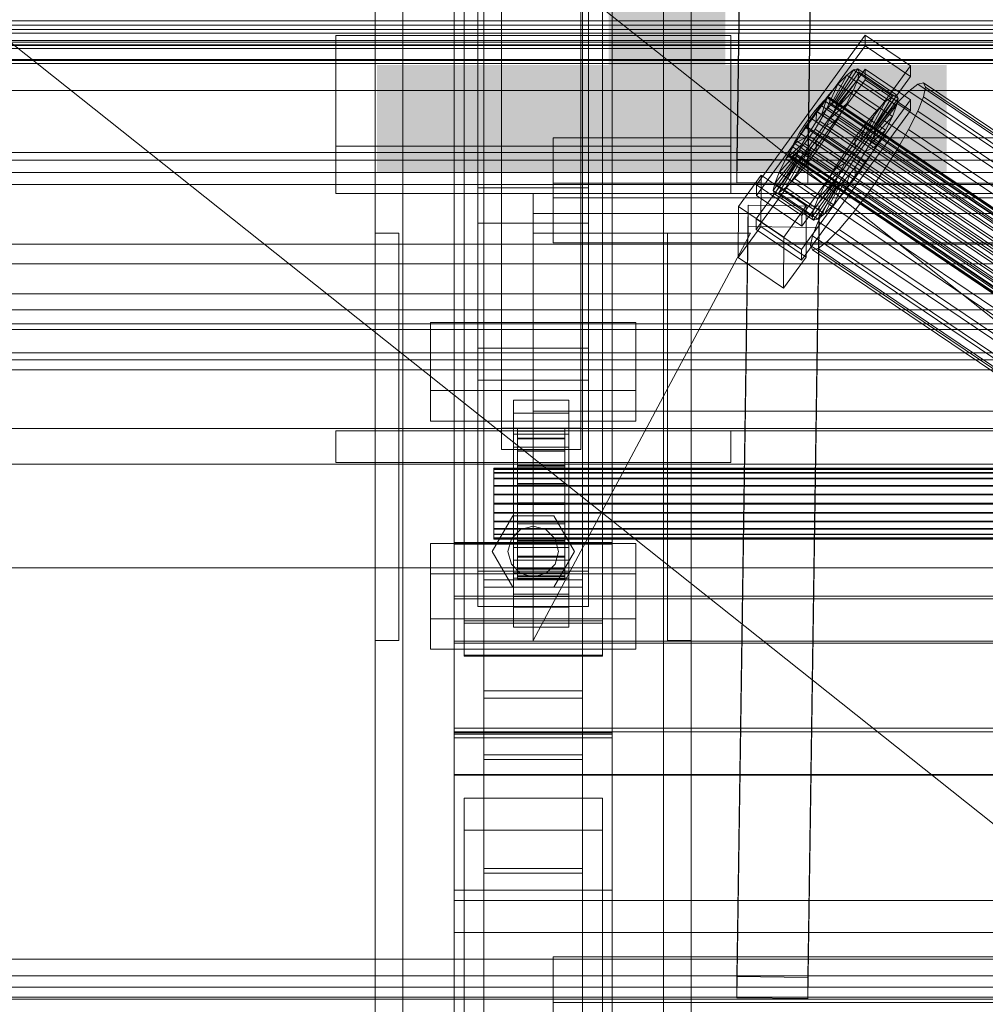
# Model space of a CAD drawing. Header units: millimetres. Extents: x -2233 to 61924, y -68080 to 6847.
# Tile 47 of 256: x -560 to -316, y -35410 to -35161. Entities that reach past the tile are written whole.
import ezdxf

# ---------------------------------------------------------------- set-up
doc = ezdxf.new("R2010")
doc.units = ezdxf.units.MM
for name, color, linetype, lineweight in [('COTAS_O', 1, 'Continuous', 0), ('COTAS_P', 1, 'Continuous', 0), ('frontal_briquetadora', 7, 'Continuous', 0), ('frontal_C01', 7, 'Continuous', 0), ('frontal_C02', 7, 'Continuous', 0), ('frontal_C03', 7, 'Continuous', 0), ('frontal_secador', 7, 'Continuous', 0)]:
    doc.layers.add(name, color=color, linetype=linetype, lineweight=lineweight)
doc.dimstyles.new('R19_100', dxfattribs={"dimtxt": 250, "dimasz": 150, "dimexe": 150, "dimexo": 80, "dimgap": 100, "dimtad": 1, "dimtih": 1, "dimtoh": 1, "dimdsep": 46, "dimcen": 0.09, "dimadec": 0, "dimazin": 0, "dimtfac": 1, "dimtdec": 4, "dimtofl": 0, "dimtmove": 0, "dimatfit": 3, "dimfxl": 1, "dimtolj": 1, "dimtzin": 0, "dimarcsym": 0})

# ---------------------------------------------------------------- blocks, each defined once
blk = doc.blocks.new('DIM_R27_48')
at = {"layer": 'COTAS_P'}
for p, q in [((-1750, -34600), (-1600, -34555)), ((2600, -34600), (2450, -34555)), ((-1750, -35500), (-1750, -34600)), ((-1750, -34600), (2600, -34600)), ((-1750, -34600), (-1600, -34645)), ((2600, -34600), (2450, -34645)), ((2600, -35500), (2600, -34600))]:
    blk.add_line(p, q, dxfattribs=at)
blk.add_text('4350 P', height=250, dxfattribs=at).set_placement((425, -34500))
blk = doc.blocks.new('DIM_R27_54')
at = {"layer": 'COTAS_O'}
for p, q in [((-1850, -34600), (-1850, -35300)), ((-150, -34600), (-150, -35300)), ((-1850, -35300), (-1700, -35255)), ((-150, -35300), (-300, -35255)), ((-150, -35300), (-1850, -35300)), ((-1850, -35300), (-1700, -35345)), ((-150, -35300), (-300, -35345))]:
    blk.add_line(p, q, dxfattribs=at)
blk.add_text('1700 O', height=250, rotation=180, dxfattribs=at).set_placement((-1000, -35400))
blk = doc.blocks.new('DIM_R27_58')
at = {"layer": 'COTAS_O'}
for p, q in [((-1480, -35300), (-1330, -35255)), ((490, -35300), (340, -35255)), ((-1480, -36000), (-1480, -35300)), ((-1480, -35300), (490, -35300)), ((-1480, -35300), (-1330, -35345)), ((490, -35300), (340, -35345)), ((490, -36000), (490, -35300))]:
    blk.add_line(p, q, dxfattribs=at)
blk.add_text('1970 O', height=250, dxfattribs=at).set_placement((-495, -35200))
blk = doc.blocks.new('DIM_R27_60')
at = {"layer": 'COTAS_O'}
for p, q in [((-1400, -35300), (-1250, -35255)), ((1400, -35300), (1250, -35255)), ((-1400, -36000), (-1400, -35300)), ((-1400, -35300), (1400, -35300)), ((-1400, -35300), (-1250, -35345)), ((1400, -35300), (1250, -35345)), ((1400, -36000), (1400, -35300))]:
    blk.add_line(p, q, dxfattribs=at)
blk.add_text('2800 O', height=250, dxfattribs=at).set_placement((0, -35200))

msp = doc.modelspace()

# ---------------------------------------------------------------- linework, layer by layer
at = {"layer": 'frontal_briquetadora'}
for p, q in [((-674.804, -34950), (340, -35756.525)), ((-720.639, -35041.307), (340, -35884.261))]:
    msp.add_line(p, q, dxfattribs=at)
at = {"layer": 'frontal_C01'}
for p, q in [((-470, -35975), (-470, -34599.343)), ((-463, -35975), (-463, -34599.343)), ((-397, -35975), (-397, -34599.343)), ((-390, -35975), (-390, -34599.343)), ((-442.5, -35304.951), (-442.5, -34702.151)), ((-417.5, -34702.151), (-417.5, -35304.951)), ((-442.5, -35331.131), (-442.5, -34728.332)), ((-417.5, -35331.131), (-417.5, -34728.332)), ((-450, -35293.967), (-450, -34970.428)), ((-410, -34970.428), (-410, -35293.967)), ((-450, -35342.115), (-450, -35018.576)), ((-450, -35343.06), (-450, -35019.521)), ((-410, -35342.115), (-410, -35018.576)), ((-410, -35019.521), (-410, -35343.06)), ((-447.5, -35313.997), (-447.5, -35034.736)), ((-412.5, -35034.736), (-412.5, -35313.997)), ((-447.5, -35322.085), (-447.5, -35042.824)), ((-412.5, -35322.085), (-412.5, -35042.824)), ((-450, -35381.578), (-450, -35058.04)), ((-410, -35381.578), (-410, -35058.04)), ((-438, -35264.72), (-438, -35116.199)), ((-418, -35116.199), (-418, -35264.72)), ((-438, -35121.592), (-438, -35270.113)), ((-418, -35270.113), (-418, -35121.592)), ((-444, -35244.457), (-444, -35148.266)), ((-416, -35148.266), (-416, -35244.457)), ((-444, -35156.354), (-444, -35252.546)), ((-416, -35252.546), (-416, -35156.354)), ((-480, -35193.382), (-480, -35165.384)), ((-480, -35165.384), (-380, -35165.384)), ((-480, -35205.382), (-480, -35165.384)), ((-380, -35165.384), (-380, -35193.382)), ((-380, -35165.384), (-380, -35205.382)), ((-373.501, -35203.13), (-345.969, -35165.276)), ((-345.981, -35167.972), (-345.969, -35165.276)), ((-345.969, -35165.276), (-334.501, -35173.012)), ((-345.981, -35167.972), (-373.513, -35205.826)), ((-334.513, -35175.708), (-345.981, -35167.972)), ((-373.539, -35211.758), (-346.008, -35173.904)), ((-334.501, -35173.012), (-362.033, -35210.867)), ((-354.71, -35182.894), (-350.645, -35175.411)), ((-353.892, -35182.269), (-348.918, -35174.091)), ((-353.378, -35182.145), (-347.835, -35173.83)), ((-353.205, -35182.531), (-347.47, -35174.645)), ((-350.645, -35175.411), (-352.899, -35177.701)), ((-348.918, -35174.091), (-350.645, -35175.411)), ((-350.645, -35175.411), (-340.816, -35182.042)), ((-347.835, -35173.83), (-348.918, -35174.091)), ((-348.918, -35174.091), (-339.088, -35180.722)), ((-347.847, -35176.481), (-347.47, -35174.645)), ((-347.835, -35173.83), (-338.005, -35180.461)), ((-347.47, -35174.645), (-347.835, -35173.83)), ((-347.47, -35174.645), (-337.64, -35181.276)), ((-346.02, -35176.6), (-346.008, -35173.904)), ((-346.008, -35173.904), (-334.539, -35181.64)), ((-334.501, -35173.012), (-334.513, -35175.708)), ((-346.02, -35176.6), (-373.551, -35214.454)), ((-362.045, -35213.563), (-334.513, -35175.708)), ((-355.777, -35183.979), (-352.899, -35177.701)), ((-352.899, -35177.701), (-355.525, -35180.803)), ((-353.384, -35183.401), (-347.847, -35176.481)), ((-352.899, -35177.701), (-343.069, -35184.332)), ((-348.941, -35179.214), (-347.847, -35176.481)), ((-347.847, -35176.481), (-338.017, -35183.112)), ((-334.551, -35184.336), (-346.02, -35176.6)), ((-332.629, -35177.699), (-334.938, -35179.464)), ((-331.181, -35177.349), (-332.629, -35177.699)), ((-332.629, -35177.699), (-148.32, -35302.034)), ((-330.692, -35178.439), (-331.181, -35177.349)), ((-331.181, -35177.349), (-146.872, -35301.684)), ((-353.902, -35184.695), (-348.941, -35179.214)), ((-350.678, -35182.656), (-348.941, -35179.214)), ((-348.941, -35179.214), (-339.111, -35185.845)), ((-334.938, -35179.464), (-337.95, -35182.524)), ((-334.938, -35179.464), (-150.629, -35303.799)), ((-331.197, -35180.894), (-330.692, -35178.439)), ((-330.692, -35178.439), (-146.383, -35302.774)), ((-334.539, -35181.64), (-362.071, -35219.494)), ((-357.415, -35182.873), (-358.659, -35184.343)), ((-355.525, -35180.803), (-358.345, -35184.506)), ((-356.348, -35181.789), (-357.415, -35182.873)), ((-357.415, -35182.873), (-143.617, -35327.102)), ((-357.021, -35185.448), (-355.525, -35180.803)), ((-355.53, -35181.164), (-356.348, -35181.789)), ((-356.348, -35181.789), (-142.549, -35326.017)), ((-355.777, -35183.979), (-354.71, -35182.894)), ((-355.541, -35183.59), (-355.022, -35182.296)), ((-355.017, -35181.04), (-355.53, -35181.164)), ((-355.53, -35181.164), (-141.731, -35325.392)), ((-355.525, -35180.803), (-345.695, -35187.434)), ((-355.022, -35182.296), (-354.844, -35181.426)), ((-355.022, -35182.296), (-141.224, -35326.524)), ((-354.844, -35181.426), (-355.017, -35181.04)), ((-355.017, -35181.04), (-141.218, -35325.268)), ((-354.844, -35181.426), (-141.045, -35325.654)), ((-354.725, -35186.326), (-350.678, -35182.656)), ((-354.71, -35182.894), (-353.892, -35182.269)), ((-344.88, -35189.525), (-354.71, -35182.894)), ((-353.892, -35182.269), (-353.378, -35182.145)), ((-344.062, -35188.9), (-353.892, -35182.269)), ((-353.205, -35182.531), (-353.384, -35183.401)), ((-343.549, -35188.776), (-353.378, -35182.145)), ((-353.378, -35182.145), (-353.205, -35182.531)), ((-343.376, -35189.162), (-353.205, -35182.531)), ((-352.938, -35186.573), (-350.678, -35182.656)), ((-350.678, -35182.656), (-340.848, -35189.287)), ((-340.816, -35182.042), (-344.88, -35189.525)), ((-339.088, -35180.722), (-344.062, -35188.9)), ((-338.005, -35180.461), (-343.549, -35188.776)), ((-337.64, -35181.276), (-343.376, -35189.162)), ((-343.069, -35184.332), (-340.816, -35182.042)), ((-337.95, -35182.524), (-341.461, -35186.671)), ((-340.816, -35182.042), (-339.088, -35180.722)), ((-339.088, -35180.722), (-338.005, -35180.461)), ((-337.64, -35181.276), (-338.017, -35183.112)), ((-338.005, -35180.461), (-337.64, -35181.276)), ((-337.95, -35182.524), (-153.641, -35306.859)), ((-334.539, -35181.64), (-334.551, -35184.336)), ((-332.659, -35184.547), (-331.197, -35180.894)), ((-331.197, -35180.894), (-146.887, -35305.229)), ((-362.083, -35222.19), (-334.551, -35184.336)), ((-358.345, -35184.506), (-361.166, -35188.559)), ((-358.659, -35184.343), (-359.995, -35186.097)), ((-358.659, -35184.343), (-144.861, -35328.571)), ((-358.345, -35184.506), (-358.357, -35187.202)), ((-348.515, -35191.137), (-358.345, -35184.506)), ((-357.434, -35187.076), (-356.363, -35185.221)), ((-357.021, -35185.448), (-355.777, -35183.979)), ((-356.363, -35185.221), (-355.541, -35183.59)), ((-356.363, -35185.221), (-142.565, -35329.449)), ((-345.947, -35190.61), (-355.777, -35183.979)), ((-355.541, -35183.59), (-141.742, -35327.818)), ((-353.902, -35184.695), (-354.725, -35186.326)), ((-353.384, -35183.401), (-353.902, -35184.695)), ((-344.073, -35191.327), (-353.902, -35184.695)), ((-343.554, -35190.032), (-353.384, -35183.401)), ((-343.069, -35184.332), (-345.947, -35190.61)), ((-345.695, -35187.434), (-343.069, -35184.332)), ((-338.017, -35183.112), (-343.554, -35190.032)), ((-338.017, -35183.112), (-339.111, -35185.845)), ((-334.981, -35189.149), (-332.659, -35184.547)), ((-332.659, -35184.547), (-148.35, -35308.882)), ((-359.995, -35186.097), (-361.332, -35188.017)), ((-146.196, -35330.325), (-359.995, -35186.097)), ((-359.693, -35189.122), (-358.357, -35187.202)), ((-358.68, -35189.031), (-357.434, -35187.076)), ((-358.357, -35187.202), (-357.021, -35185.448)), ((-358.357, -35187.202), (-348.527, -35193.834)), ((-357.434, -35187.076), (-143.635, -35331.305)), ((-347.191, -35192.079), (-357.021, -35185.448)), ((-354.725, -35186.326), (-355.796, -35188.181)), ((-355.796, -35188.181), (-352.938, -35186.573)), ((-355.569, -35190.699), (-352.938, -35186.573)), ((-344.895, -35192.957), (-354.725, -35186.326)), ((-352.938, -35186.573), (-343.108, -35193.204)), ((-348.515, -35191.137), (-345.695, -35187.434)), ((-345.695, -35187.434), (-347.191, -35192.079)), ((-341.461, -35186.671), (-345.231, -35191.622)), ((-339.111, -35185.845), (-344.073, -35191.327)), ((-341.461, -35186.671), (-157.152, -35311.006)), ((-339.111, -35185.845), (-340.848, -35189.287)), ((-361.166, -35188.559), (-363.797, -35192.685)), ((-362.578, -35189.971), (-363.648, -35191.827)), ((-361.332, -35188.017), (-362.578, -35189.971)), ((-362.578, -35189.971), (-148.779, -35334.199)), ((-361.332, -35188.017), (-147.533, -35332.245)), ((-359.693, -35189.122), (-361.166, -35188.559)), ((-361.166, -35188.559), (-351.336, -35195.19)), ((-360.939, -35191.076), (-359.693, -35189.122)), ((-360.017, -35190.95), (-358.68, -35189.031)), ((-349.863, -35195.753), (-359.693, -35189.122)), ((-358.68, -35189.031), (-144.881, -35333.259)), ((-357.042, -35190.136), (-358.378, -35192.055)), ((-355.796, -35188.181), (-357.042, -35190.136)), ((-357.042, -35190.136), (-355.569, -35190.699)), ((-347.212, -35196.767), (-357.042, -35190.136)), ((-345.966, -35194.813), (-355.796, -35188.181)), ((-344.88, -35189.525), (-345.947, -35190.61)), ((-340.848, -35189.287), (-344.895, -35192.957)), ((-344.062, -35188.9), (-344.88, -35189.525)), ((-344.073, -35191.327), (-343.554, -35190.032)), ((-343.549, -35188.776), (-344.062, -35188.9)), ((-343.554, -35190.032), (-343.376, -35189.162)), ((-343.376, -35189.162), (-343.549, -35188.776)), ((-340.848, -35189.287), (-343.108, -35193.204)), ((-338.003, -35194.386), (-334.981, -35189.149)), ((-334.981, -35189.149), (-150.672, -35313.483)), ((-363.797, -35192.685), (-366.057, -35196.602)), ((-363.648, -35191.827), (-364.471, -35193.457)), ((-360.939, -35191.076), (-363.797, -35192.685)), ((-363.797, -35192.685), (-353.967, -35199.316)), ((-363.648, -35191.827), (-149.85, -35336.055)), ((-362.596, -35194.174), (-361.352, -35192.705)), ((-362.01, -35192.932), (-360.939, -35191.076)), ((-361.352, -35192.705), (-360.017, -35190.95)), ((-361.352, -35192.705), (-147.554, -35336.933)), ((-351.109, -35197.707), (-360.939, -35191.076)), ((-360.017, -35190.95), (-146.218, -35335.179)), ((-358.378, -35192.055), (-359.714, -35193.81)), ((-358.39, -35194.752), (-355.569, -35190.699)), ((-358.378, -35192.055), (-358.39, -35194.752)), ((-348.548, -35198.687), (-358.378, -35192.055)), ((-355.569, -35190.699), (-345.739, -35197.33)), ((-351.336, -35195.19), (-348.515, -35191.137)), ((-345.231, -35191.622), (-349.002, -35197.04)), ((-348.527, -35193.834), (-348.515, -35191.137)), ((-347.191, -35192.079), (-348.527, -35193.834)), ((-345.947, -35190.61), (-347.191, -35192.079)), ((-160.922, -35315.957), (-345.231, -35191.622)), ((-344.895, -35192.957), (-344.073, -35191.327)), ((-380, -35193.382), (-480, -35193.382)), ((-480, -35193.382), (-480, -35205.382)), ((-380, -35205.382), (-380, -35193.382)), ((-362.833, -35194.562), (-367.794, -35200.044)), ((-362.01, -35192.932), (-366.057, -35196.602)), ((-364.989, -35194.752), (-365.168, -35195.621)), ((-364.471, -35193.457), (-364.989, -35194.752)), ((-364.989, -35194.752), (-151.191, -35338.98)), ((-364.482, -35195.884), (-363.664, -35195.258)), ((-364.471, -35193.457), (-150.672, -35337.686)), ((-360.958, -35195.279), (-363.836, -35201.557)), ((-363.664, -35195.258), (-362.596, -35194.174)), ((-363.664, -35195.258), (-149.865, -35339.487)), ((-363.351, -35195.857), (-362.833, -35194.562)), ((-362.833, -35194.562), (-362.01, -35192.932)), ((-353.003, -35201.194), (-362.833, -35194.562)), ((-362.596, -35194.174), (-148.798, -35338.402)), ((-360.958, -35195.279), (-362.025, -35196.364)), ((-352.18, -35199.563), (-362.01, -35192.932)), ((-359.714, -35193.81), (-361.21, -35198.455)), ((-361.21, -35198.455), (-358.39, -35194.752)), ((-359.714, -35193.81), (-360.958, -35195.279)), ((-351.128, -35201.91), (-360.958, -35195.279)), ((-349.884, -35200.441), (-359.714, -35193.81)), ((-358.39, -35194.752), (-348.56, -35201.383)), ((-353.967, -35199.316), (-351.336, -35195.19)), ((-351.336, -35195.19), (-349.863, -35195.753)), ((-348.527, -35193.834), (-349.863, -35195.753)), ((-347.212, -35196.767), (-345.966, -35194.813)), ((-345.966, -35194.813), (-344.895, -35192.957)), ((-343.108, -35193.204), (-345.966, -35194.813)), ((-343.108, -35193.204), (-345.739, -35197.33)), ((-341.52, -35199.901), (-338.003, -35194.386)), ((-338.003, -35194.386), (-153.694, -35318.72)), ((-363.53, -35196.727), (-369.265, -35204.613)), ((-363.357, -35197.113), (-368.9, -35205.428)), ((-363.351, -35195.857), (-368.888, -35202.777)), ((-362.843, -35196.989), (-367.817, -35205.167)), ((-366.057, -35196.602), (-367.794, -35200.044)), ((-362.025, -35196.364), (-366.09, -35203.847)), ((-366.057, -35196.602), (-356.228, -35203.233)), ((-365.168, -35195.621), (-364.995, -35196.008)), ((-365.168, -35195.621), (-151.369, -35339.85)), ((-364.995, -35196.008), (-364.482, -35195.884)), ((-364.995, -35196.008), (-151.196, -35340.236)), ((-364.482, -35195.884), (-150.683, -35340.112)), ((-363.53, -35196.727), (-363.351, -35195.857)), ((-363.357, -35197.113), (-363.53, -35196.727)), ((-353.7, -35203.358), (-363.53, -35196.727)), ((-362.843, -35196.989), (-363.357, -35197.113)), ((-353.527, -35203.744), (-363.357, -35197.113)), ((-353.521, -35202.488), (-363.351, -35195.857)), ((-362.025, -35196.364), (-362.843, -35196.989)), ((-353.014, -35203.62), (-362.843, -35196.989)), ((-352.196, -35202.995), (-362.025, -35196.364)), ((-353.967, -35199.316), (-351.109, -35197.707)), ((-349.002, -35197.04), (-352.519, -35202.555)), ((-351.109, -35197.707), (-352.18, -35199.563)), ((-349.863, -35195.753), (-351.109, -35197.707)), ((-349.002, -35197.04), (-164.693, -35321.375)), ((-345.739, -35197.33), (-348.56, -35201.383)), ((-348.548, -35198.687), (-347.212, -35196.767)), ((-345.739, -35197.33), (-347.212, -35196.767)), ((-367.794, -35200.044), (-368.888, -35202.777)), ((-367.794, -35200.044), (-357.964, -35206.675)), ((-363.836, -35201.557), (-361.21, -35198.455)), ((-361.21, -35198.455), (-351.38, -35205.086)), ((-356.228, -35203.233), (-353.967, -35199.316)), ((-356.228, -35203.233), (-352.18, -35199.563)), ((-352.18, -35199.563), (-353.003, -35201.194)), ((-349.884, -35200.441), (-348.548, -35198.687)), ((-348.56, -35201.383), (-348.548, -35198.687)), ((-345.291, -35205.319), (-341.52, -35199.901)), ((-341.52, -35199.901), (-157.211, -35324.236)), ((-378.086, -35208.63), (-372.35, -35200.744)), ((-372.408, -35213.686), (-372.35, -35200.744)), ((-372.35, -35200.744), (-360.882, -35208.48)), ((-368.888, -35202.777), (-369.265, -35204.613)), ((-368.888, -35202.777), (-359.058, -35209.408)), ((-366.09, -35203.847), (-363.836, -35201.557)), ((-363.836, -35201.557), (-354.006, -35208.188)), ((-359.058, -35209.408), (-353.521, -35202.488)), ((-357.964, -35206.675), (-353.003, -35201.194)), ((-352.519, -35202.555), (-355.541, -35207.792)), ((-354.006, -35208.188), (-351.128, -35201.91)), ((-353.521, -35202.488), (-353.7, -35203.358)), ((-353.003, -35201.194), (-353.521, -35202.488)), ((-352.519, -35202.555), (-168.21, -35326.89)), ((-352.196, -35202.995), (-351.128, -35201.91)), ((-351.38, -35205.086), (-349.884, -35200.441)), ((-348.56, -35201.383), (-351.38, -35205.086)), ((-351.128, -35201.91), (-349.884, -35200.441)), ((-373.501, -35203.13), (-373.513, -35205.826)), ((-362.033, -35210.867), (-373.501, -35203.13)), ((-369.265, -35204.613), (-368.9, -35205.428)), ((-369.265, -35204.613), (-359.436, -35211.244)), ((-368.9, -35205.428), (-367.817, -35205.167)), ((-367.817, -35205.167), (-366.09, -35203.847)), ((-367.817, -35205.167), (-357.987, -35211.798)), ((-366.09, -35203.847), (-356.26, -35210.478)), ((-359.436, -35211.244), (-353.7, -35203.358)), ((-359.07, -35212.059), (-353.527, -35203.744)), ((-357.987, -35211.798), (-353.014, -35203.62)), ((-357.964, -35206.675), (-356.228, -35203.233)), ((-356.26, -35210.478), (-352.196, -35202.995)), ((-351.38, -35205.086), (-354.006, -35208.188)), ((-353.7, -35203.358), (-353.527, -35203.744)), ((-353.527, -35203.744), (-353.014, -35203.62)), ((-353.014, -35203.62), (-352.196, -35202.995)), ((-349.061, -35210.27), (-345.291, -35205.319)), ((-345.291, -35205.319), (-160.982, -35329.653)), ((-480, -35205.382), (-380, -35205.382)), ((-430, -35205.382), (-430, -35210.382)), ((430, -35205.382), (-430, -35205.382)), ((-373.513, -35205.826), (-362.045, -35213.563)), ((-368.9, -35205.428), (-359.07, -35212.059)), ((-359.058, -35209.408), (-357.964, -35206.675)), ((-355.541, -35207.792), (-357.863, -35212.394)), ((-355.541, -35207.792), (-171.232, -35332.127)), ((-378.512, -35403.375), (-375.644, -35208.264)), ((-378.086, -35208.63), (-378.143, -35221.572)), ((-366.618, -35216.367), (-378.086, -35208.63)), ((-375.644, -35213.657), (-375.644, -35208.264)), ((-375.644, -35208.264), (-357.646, -35208.509)), ((-360.882, -35208.48), (-366.618, -35216.367)), ((-360.882, -35208.48), (-360.939, -35221.422)), ((-357.646, -35208.509), (-360.514, -35403.62)), ((-359.436, -35211.244), (-359.058, -35209.408)), ((-357.646, -35208.509), (-357.646, -35213.902)), ((-354.006, -35208.188), (-356.26, -35210.478)), ((-352.572, -35214.417), (-349.061, -35210.27)), ((-349.061, -35210.27), (-164.752, -35334.605)), ((430, -35210.382), (-430, -35210.382)), ((-430, -35210.382), (-430, -35260.382)), ((-373.539, -35211.758), (-373.551, -35214.454)), ((-362.071, -35219.494), (-373.539, -35211.758)), ((-362.045, -35213.563), (-362.033, -35210.867)), ((-359.07, -35212.059), (-359.436, -35211.244)), ((-357.863, -35212.394), (-359.326, -35216.047)), ((-357.987, -35211.798), (-359.07, -35212.059)), ((-356.26, -35210.478), (-357.987, -35211.798)), ((-357.863, -35212.394), (-173.554, -35336.729)), ((-378.512, -35408.767), (-375.644, -35213.657)), ((-372.408, -35213.686), (-378.143, -35221.572)), ((-357.646, -35213.902), (-375.644, -35213.657)), ((-373.551, -35214.454), (-362.083, -35222.19)), ((-360.939, -35221.422), (-372.408, -35213.686)), ((-360.514, -35409.013), (-357.646, -35213.902)), ((-355.584, -35217.477), (-352.572, -35214.417)), ((-352.572, -35214.417), (-168.263, -35338.752)), ((-470, -35318.382), (-470, -35215.382)), ((-470, -35215.382), (-464, -35215.382)), ((-464, -35318.382), (-464, -35215.382)), ((-430, -35318.382), (-375, -35215.382)), ((-375, -35215.382), (-430, -35215.382)), ((-430, -35215.382), (-430, -35318.382)), ((-396, -35318.382), (-396, -35215.382)), ((-396, -35215.382), (-390, -35215.382)), ((-390, -35318.382), (-390, -35215.382)), ((-366.675, -35229.308), (-366.618, -35216.367)), ((-359.326, -35216.047), (-359.83, -35218.502)), ((-359.326, -35216.047), (-175.016, -35340.381)), ((-357.893, -35219.242), (-355.584, -35217.477)), ((-355.584, -35217.477), (-171.275, -35341.812)), ((-362.083, -35222.19), (-362.071, -35219.494)), ((-359.83, -35218.502), (-359.341, -35219.592)), ((-359.83, -35218.502), (-175.521, -35342.836)), ((-359.341, -35219.592), (-357.893, -35219.242)), ((-359.341, -35219.592), (-175.032, -35343.926)), ((-357.893, -35219.242), (-173.584, -35343.577)), ((-378.143, -35221.572), (-366.675, -35229.308)), ((-366.675, -35229.308), (-360.939, -35221.422)), ((-456, -35255.203), (-456, -35237.948)), ((-456, -35237.948), (-404, -35237.948)), ((-456, -35245.651), (-456, -35237.948)), ((-404, -35237.948), (-404, -35255.203)), ((-404, -35237.948), (-404, -35245.651)), ((-416, -35244.457), (-444, -35244.457)), ((-444, -35244.457), (-444, -35252.546)), ((-416, -35252.546), (-416, -35244.457)), ((-404, -35245.651), (-456, -35245.651)), ((-456, -35245.651), (-456, -35262.907)), ((-404, -35262.907), (-404, -35245.651)), ((-444, -35252.546), (-416, -35252.546)), ((-404, -35255.203), (-456, -35255.203)), ((-456, -35255.203), (-456, -35262.907)), ((-435, -35260.868), (-435, -35257.633)), ((-435, -35257.633), (-421, -35257.633)), ((-435, -35298.078), (-435, -35257.633)), ((-421, -35257.633), (-421, -35260.868)), ((-421, -35257.633), (-421, -35298.078)), ((-404, -35262.907), (-404, -35255.203)), ((-421, -35260.868), (-435, -35260.868)), ((-435, -35260.868), (-435, -35301.313)), ((-430, -35260.382), (-430, -35265.382)), ((430, -35260.382), (-430, -35260.382)), ((-421, -35301.313), (-421, -35260.868)), ((-456, -35262.907), (-404, -35262.907)), ((-418, -35264.72), (-438, -35264.72)), ((-438, -35264.72), (-438, -35270.113)), ((-434, -35274.788), (-434, -35264.788)), ((-434, -35264.788), (-434, -35265.38)), ((-434, -35264.788), (-422, -35264.788)), ((-434, -35265.491), (-434, -35264.788)), ((-422, -35265.38), (-422, -35264.788)), ((-422, -35264.788), (-422, -35274.788)), ((-422, -35264.788), (-422, -35265.491)), ((-418, -35270.113), (-418, -35264.72)), ((-480, -35265.382), (-380, -35265.382)), ((-480, -35273.382), (-480, -35265.382)), ((-435, -35269.496), (-435, -35266.261)), ((-435, -35266.261), (-421, -35266.261)), ((-435, -35306.705), (-435, -35266.261)), ((-434, -35275.068), (-434, -35265.38)), ((-434, -35265.38), (-434, -35267.227)), ((-434, -35265.38), (-422, -35265.38)), ((-434, -35275.12), (-434, -35265.491)), ((-434, -35265.491), (-422, -35265.491)), ((-434, -35267.44), (-434, -35265.491)), ((-434, -35275.943), (-434, -35267.227)), ((-434, -35267.227), (-434, -35270.202)), ((-434, -35267.227), (-422, -35267.227)), ((-434, -35276.044), (-434, -35267.44)), ((-434, -35267.44), (-422, -35267.44)), ((-434, -35270.503), (-434, -35267.44)), ((430, -35265.382), (-430, -35265.382)), ((-422, -35267.227), (-422, -35265.38)), ((-422, -35265.38), (-422, -35275.068)), ((-422, -35265.491), (-422, -35275.12)), ((-422, -35265.491), (-422, -35267.44)), ((-422, -35270.202), (-422, -35267.227)), ((-422, -35267.227), (-422, -35275.943)), ((-422, -35267.44), (-422, -35276.044)), ((-422, -35267.44), (-422, -35270.503)), ((-421, -35266.261), (-421, -35269.496)), ((-421, -35266.261), (-421, -35306.705)), ((-380, -35273.382), (-380, -35265.382)), ((-438, -35270.113), (-418, -35270.113)), ((-421, -35269.496), (-435, -35269.496)), ((-435, -35269.496), (-435, -35309.941)), ((-421, -35309.941), (-421, -35269.496)), ((-434, -35277.352), (-434, -35270.202)), ((-434, -35270.202), (-434, -35274.103)), ((-434, -35270.202), (-422, -35270.202)), ((-434, -35277.495), (-434, -35270.503)), ((-434, -35270.503), (-422, -35270.503)), ((-434, -35274.472), (-434, -35270.503)), ((-422, -35274.103), (-422, -35270.202)), ((-422, -35270.202), (-422, -35277.352)), ((-422, -35270.503), (-422, -35277.495)), ((-422, -35270.503), (-422, -35274.472)), ((-480, -35273.382), (-380, -35273.382)), ((-470, -35273.382), (-463, -35273.382)), ((-470, -35975), (-470, -35273.382)), ((-463, -35975), (-463, -35273.382)), ((-463, -35273.382), (-397, -35273.382)), ((-440, -35275.12), (-440, -35274.788)), ((-440, -35274.788), (-440, -35275.068)), ((-440, -35274.788), (440, -35274.788)), ((-440, -35275.068), (-440, -35275.943)), ((-440, -35275.068), (440, -35275.068)), ((-434, -35279.2), (-434, -35274.103)), ((-434, -35274.103), (-434, -35278.664)), ((-434, -35274.103), (-422, -35274.103)), ((-434, -35279.374), (-434, -35274.472)), ((-434, -35274.472), (-422, -35274.472)), ((-434, -35279.075), (-434, -35274.472)), ((-434, -35275.068), (-434, -35274.788)), ((-422, -35274.788), (-434, -35274.788)), ((-434, -35274.788), (-434, -35275.12)), ((-434, -35275.943), (-434, -35275.068)), ((-422, -35275.068), (-434, -35275.068)), ((-422, -35278.664), (-422, -35274.103)), ((-422, -35274.103), (-422, -35279.2)), ((-422, -35274.472), (-422, -35279.374)), ((-422, -35274.472), (-422, -35279.075)), ((-422, -35274.788), (-422, -35275.068)), ((-422, -35275.12), (-422, -35274.788)), ((-422, -35275.068), (-422, -35275.943)), ((-397, -35273.382), (-390, -35273.382)), ((-397, -35975), (-397, -35273.382)), ((-390, -35975), (-390, -35273.382)), ((-440, -35276.044), (-440, -35275.12)), ((-440, -35275.12), (440, -35275.12)), ((-440, -35275.943), (-440, -35277.352)), ((-440, -35275.943), (440, -35275.943)), ((-440, -35277.495), (-440, -35276.044)), ((-440, -35276.044), (440, -35276.044)), ((-440, -35277.352), (-440, -35279.2)), ((-440, -35277.352), (440, -35277.352)), ((-440, -35279.374), (-440, -35277.495)), ((-440, -35277.495), (440, -35277.495)), ((-422, -35275.12), (-434, -35275.12)), ((-434, -35275.12), (-434, -35276.044)), ((-434, -35277.352), (-434, -35275.943)), ((-422, -35275.943), (-434, -35275.943)), ((-422, -35276.044), (-434, -35276.044)), ((-434, -35276.044), (-434, -35277.495)), ((-434, -35279.2), (-434, -35277.352)), ((-422, -35277.352), (-434, -35277.352)), ((-422, -35277.495), (-434, -35277.495)), ((-434, -35277.495), (-434, -35279.374)), ((-422, -35276.044), (-422, -35275.12)), ((-422, -35275.943), (-422, -35277.352)), ((-422, -35277.495), (-422, -35276.044)), ((-422, -35277.352), (-422, -35279.2)), ((-422, -35279.374), (-422, -35277.495)), ((-440, -35279.2), (-440, -35281.36)), ((-440, -35279.2), (440, -35279.2)), ((-440, -35281.555), (-440, -35279.374)), ((-440, -35279.374), (440, -35279.374)), ((-434, -35278.664), (-434, -35281.36)), ((-422, -35278.664), (-434, -35278.664)), ((-434, -35278.664), (-434, -35283.574)), ((-434, -35281.555), (-434, -35279.075)), ((-434, -35279.075), (-422, -35279.075)), ((-434, -35284), (-434, -35279.075)), ((-434, -35281.36), (-434, -35279.2)), ((-422, -35279.2), (-434, -35279.2)), ((-422, -35279.374), (-434, -35279.374)), ((-434, -35279.374), (-434, -35281.555)), ((-422, -35281.36), (-422, -35278.664)), ((-422, -35283.574), (-422, -35278.664)), ((-422, -35279.075), (-422, -35281.555)), ((-422, -35279.075), (-422, -35284)), ((-422, -35279.2), (-422, -35281.36)), ((-422, -35281.555), (-422, -35279.374)), ((-440, -35281.36), (-440, -35283.686)), ((440, -35281.36), (-440, -35281.36)), ((-440, -35283.888), (-440, -35281.555)), ((-440, -35281.555), (440, -35281.555)), ((-434, -35281.36), (-422, -35281.36)), ((-434, -35283.686), (-434, -35281.36)), ((-422, -35281.555), (-434, -35281.555)), ((-434, -35281.555), (-434, -35283.888)), ((-422, -35281.36), (-422, -35283.686)), ((-422, -35283.888), (-422, -35281.555)), ((-440, -35283.686), (-440, -35286.019)), ((-440, -35283.686), (440, -35283.686)), ((-440, -35286.213), (-440, -35283.888)), ((-440, -35283.888), (440, -35283.888)), ((-434, -35283.686), (-434, -35283.574)), ((-434, -35283.574), (-434, -35288.499)), ((-434, -35283.574), (-422, -35283.574)), ((-434, -35286.019), (-434, -35283.686)), ((-422, -35283.686), (-434, -35283.686)), ((-434, -35283.888), (-434, -35284)), ((-422, -35283.888), (-434, -35283.888)), ((-434, -35283.888), (-434, -35286.213)), ((-434, -35284), (-422, -35284)), ((-434, -35288.91), (-434, -35284)), ((-422, -35288.499), (-422, -35283.574)), ((-422, -35283.574), (-422, -35283.686)), ((-422, -35283.686), (-422, -35286.019)), ((-422, -35284), (-422, -35283.888)), ((-422, -35286.213), (-422, -35283.888)), ((-422, -35284), (-422, -35288.91)), ((-440.4, -35295.882), (-435.2, -35286.875)), ((-440, -35286.019), (-440, -35288.199)), ((-440, -35286.019), (440, -35286.019)), ((-440, -35288.374), (-440, -35286.213)), ((-440, -35286.213), (440, -35286.213)), ((-435.2, -35286.875), (-424.8, -35286.875)), ((-434, -35288.199), (-434, -35286.019)), ((-434, -35286.019), (-434, -35288.499)), ((-422, -35286.019), (-434, -35286.019)), ((-434, -35286.213), (-434, -35288.91)), ((-422, -35286.213), (-434, -35286.213)), ((-434, -35286.213), (-434, -35288.374)), ((-424.8, -35286.875), (-419.6, -35295.882)), ((-422, -35288.499), (-422, -35286.019)), ((-422, -35286.019), (-422, -35288.199)), ((-422, -35288.91), (-422, -35286.213)), ((-422, -35288.374), (-422, -35286.213)), ((-440, -35288.199), (-440, -35290.079)), ((-440, -35288.199), (440, -35288.199)), ((-440, -35290.222), (-440, -35288.374)), ((-440, -35288.374), (440, -35288.374)), ((-434, -35290.079), (-434, -35288.199)), ((-434, -35288.199), (-434, -35293.102)), ((-422, -35288.199), (-434, -35288.199)), ((-434, -35288.374), (-434, -35293.471)), ((-422, -35288.374), (-434, -35288.374)), ((-434, -35288.374), (-434, -35290.222)), ((-434, -35288.499), (-434, -35293.102)), ((-434, -35288.499), (-422, -35288.499)), ((-434, -35288.91), (-422, -35288.91)), ((-434, -35293.471), (-434, -35288.91)), ((-433.2, -35290.339), (-430, -35289.482)), ((-430, -35289.482), (-426.8, -35290.339)), ((-422, -35293.102), (-422, -35288.199)), ((-422, -35288.199), (-422, -35290.079)), ((-422, -35293.471), (-422, -35288.374)), ((-422, -35290.222), (-422, -35288.374)), ((-422, -35293.102), (-422, -35288.499)), ((-422, -35288.91), (-422, -35293.471)), ((-440, -35290.079), (-440, -35291.53)), ((-440, -35290.079), (440, -35290.079)), ((-440, -35291.631), (-440, -35290.222)), ((-440, -35290.222), (440, -35290.222)), ((-440, -35291.53), (-440, -35292.454)), ((-440, -35291.53), (440, -35291.53)), ((-440, -35292.506), (-440, -35291.631)), ((-440, -35291.631), (440, -35291.631)), ((-440, -35292.454), (-440, -35292.786)), ((-440, -35292.454), (440, -35292.454)), ((-440, -35292.786), (-440, -35292.506)), ((-440, -35292.506), (440, -35292.506)), ((-435.543, -35292.682), (-433.2, -35290.339)), ((-434, -35291.53), (-434, -35290.079)), ((-434, -35290.079), (-434, -35297.071)), ((-422, -35290.079), (-434, -35290.079)), ((-434, -35290.222), (-434, -35297.372)), ((-422, -35290.222), (-434, -35290.222)), ((-434, -35290.222), (-434, -35291.631)), ((-434, -35292.454), (-434, -35291.53)), ((-434, -35291.53), (-434, -35300.134)), ((-422, -35291.53), (-434, -35291.53)), ((-434, -35291.631), (-434, -35300.347)), ((-422, -35291.631), (-434, -35291.631)), ((-434, -35291.631), (-434, -35292.506)), ((-434, -35292.786), (-434, -35292.454)), ((-434, -35292.454), (-434, -35302.083)), ((-422, -35292.454), (-434, -35292.454)), ((-434, -35292.506), (-434, -35302.193)), ((-422, -35292.506), (-434, -35292.506)), ((-434, -35292.506), (-434, -35292.786)), ((-426.8, -35290.339), (-424.457, -35292.682)), ((-422, -35297.071), (-422, -35290.079)), ((-422, -35290.079), (-422, -35291.53)), ((-422, -35297.372), (-422, -35290.222)), ((-422, -35291.631), (-422, -35290.222)), ((-422, -35300.134), (-422, -35291.53)), ((-422, -35291.53), (-422, -35292.454)), ((-422, -35300.347), (-422, -35291.631)), ((-422, -35292.506), (-422, -35291.631)), ((-422, -35302.083), (-422, -35292.454)), ((-422, -35292.454), (-422, -35292.786)), ((-422, -35302.193), (-422, -35292.506)), ((-422, -35292.786), (-422, -35292.506)), ((-410, -35293.967), (-450, -35293.967)), ((-450, -35293.967), (-450, -35342.115)), ((-450, -35617.505), (-450, -35293.967)), ((-440, -35292.786), (440, -35292.786)), ((-436.4, -35295.882), (-435.543, -35292.682)), ((-435, -35307.322), (-435, -35294.919)), ((-435, -35294.919), (-421, -35294.919)), ((-435, -35302.623), (-435, -35294.919)), ((-434, -35292.786), (-434, -35302.786)), ((-422, -35292.786), (-434, -35292.786)), ((-434, -35293.102), (-434, -35297.071)), ((-434, -35293.102), (-422, -35293.102)), ((-434, -35293.471), (-422, -35293.471)), ((-434, -35297.372), (-434, -35293.471)), ((-424.457, -35292.682), (-423.6, -35295.882)), ((-422, -35302.786), (-422, -35292.786)), ((-422, -35297.071), (-422, -35293.102)), ((-422, -35293.471), (-422, -35297.372)), ((-421, -35294.919), (-421, -35307.322)), ((-421, -35294.919), (-421, -35302.623)), ((-410, -35342.115), (-410, -35293.967)), ((-410, -35293.967), (-410, -35617.505)), ((-435.2, -35304.889), (-440.4, -35295.882)), ((-435.543, -35299.082), (-436.4, -35295.882)), ((-434, -35297.071), (-434, -35300.134)), ((-434, -35297.071), (-422, -35297.071)), ((-434, -35297.372), (-422, -35297.372)), ((-434, -35300.347), (-434, -35297.372)), ((-419.6, -35295.882), (-424.8, -35304.889)), ((-423.6, -35295.882), (-424.457, -35299.082)), ((-422, -35300.134), (-422, -35297.071)), ((-422, -35297.372), (-422, -35300.347)), ((-433.2, -35301.425), (-435.543, -35299.082)), ((-421, -35298.078), (-435, -35298.078)), ((-435, -35298.078), (-435, -35301.313)), ((-424.457, -35299.082), (-426.8, -35301.425)), ((-421, -35301.313), (-421, -35298.078)), ((-435, -35301.313), (-421, -35301.313)), ((-434, -35300.134), (-434, -35302.083)), ((-434, -35300.134), (-422, -35300.134)), ((-434, -35300.347), (-422, -35300.347)), ((-434, -35302.193), (-434, -35300.347)), ((-434, -35302.083), (-434, -35302.786)), ((-434, -35302.083), (-422, -35302.083)), ((-434, -35302.193), (-422, -35302.193)), ((-434, -35302.786), (-434, -35302.193)), ((-430, -35302.282), (-433.2, -35301.425)), ((-426.8, -35301.425), (-430, -35302.282)), ((-422, -35302.083), (-422, -35300.134)), ((-422, -35300.347), (-422, -35302.193)), ((-422, -35302.786), (-422, -35302.083)), ((-422, -35302.193), (-422, -35302.786)), ((-417.5, -35303.051), (-442.5, -35303.051)), ((-442.5, -35303.051), (-442.5, -35333.031)), ((-442.5, -35347.329), (-442.5, -35303.051)), ((-442.5, -35331.131), (-442.5, -35304.951)), ((-442.5, -35304.951), (-417.5, -35304.951)), ((-424.8, -35304.889), (-435.2, -35304.889)), ((-421, -35302.623), (-435, -35302.623)), ((-435, -35302.623), (-435, -35315.025)), ((-434, -35302.786), (-422, -35302.786)), ((-421, -35315.025), (-421, -35302.623)), ((-417.5, -35333.031), (-417.5, -35303.051)), ((-417.5, -35303.051), (-417.5, -35347.329)), ((-417.5, -35304.951), (-417.5, -35331.131)), ((-421, -35306.705), (-435, -35306.705)), ((-435, -35306.705), (-435, -35309.941)), ((-421, -35307.322), (-435, -35307.322)), ((-435, -35307.322), (-435, -35315.025)), ((-421, -35309.941), (-421, -35306.705)), ((-421, -35315.025), (-421, -35307.322)), ((-450, -35318.618), (-450, -35307.834)), ((-450, -35307.834), (450, -35307.834)), ((-450, -35341.538), (-450, -35307.834)), ((-435, -35309.941), (-421, -35309.941)), ((-412.5, -35313.997), (-447.5, -35313.997)), ((-447.5, -35313.997), (-447.5, -35322.085)), ((-412.5, -35322.085), (-412.5, -35313.997)), ((-435, -35315.025), (-421, -35315.025)), ((-464, -35318.382), (-470, -35318.382)), ((450, -35318.618), (-450, -35318.618)), ((-450, -35318.618), (-450, -35352.322)), ((-390, -35318.382), (-396, -35318.382)), ((-447.5, -35322.085), (-412.5, -35322.085)), ((-417.5, -35331.131), (-442.5, -35331.131)), ((-442.5, -35333.031), (-417.5, -35333.031)), ((-442.5, -35377.309), (-442.5, -35333.031)), ((-417.5, -35377.309), (-417.5, -35333.031)), ((450, -35341.538), (-450, -35341.538)), ((-450, -35341.538), (-450, -35352.322)), ((-450, -35342.115), (-410, -35342.115)), ((-450, -35665.654), (-450, -35342.115)), ((-410, -35665.654), (-410, -35342.115)), ((-410, -35343.06), (-450, -35343.06)), ((-450, -35343.06), (-450, -35381.578)), ((-450, -35666.598), (-450, -35343.06)), ((-410, -35381.578), (-410, -35343.06)), ((-410, -35343.06), (-410, -35666.598)), ((-442.5, -35377.309), (-442.5, -35347.329)), ((-442.5, -35347.329), (-417.5, -35347.329)), ((-417.5, -35347.329), (-417.5, -35377.309)), ((-417.5, -35348.555), (-442.5, -35348.555)), ((-442.5, -35348.555), (-442.5, -35376.083)), ((-442.5, -35830.021), (-442.5, -35348.555)), ((-417.5, -35376.083), (-417.5, -35348.555)), ((-417.5, -35348.555), (-417.5, -35830.021)), ((-450, -35352.322), (450, -35352.322)), ((-447.5, -35366.363), (-447.5, -35358.275)), ((-447.5, -35358.275), (-412.5, -35358.275)), ((-447.5, -35637.535), (-447.5, -35358.275)), ((-412.5, -35358.275), (-412.5, -35366.363)), ((-412.5, -35358.275), (-412.5, -35637.535)), ((-412.5, -35366.363), (-447.5, -35366.363)), ((-447.5, -35645.624), (-447.5, -35366.363)), ((-412.5, -35645.624), (-412.5, -35366.363)), ((-442.5, -35376.083), (-417.5, -35376.083)), ((-442.5, -35857.548), (-442.5, -35376.083)), ((-417.5, -35857.548), (-417.5, -35376.083)), ((-417.5, -35377.309), (-442.5, -35377.309)), ((-450, -35381.578), (-410, -35381.578)), ((-450, -35705.117), (-450, -35381.578)), ((-410, -35705.117), (-410, -35381.578)), ((-450, -35392.244), (-450, -35384.156)), ((-450, -35384.156), (450, -35384.156)), ((-450, -35422.675), (-450, -35384.156)), ((450, -35392.244), (-450, -35392.244)), ((-450, -35392.244), (-450, -35430.763)), ((-425, -35412.142), (-425, -35398.445)), ((-425, -35398.445), (425, -35398.445)), ((-425, -35410.001), (-425, -35398.445)), ((-360.514, -35403.62), (-378.512, -35403.375)), ((-378.512, -35403.375), (-378.512, -35408.767)), ((-360.514, -35409.013), (-360.514, -35403.62)), ((-378.512, -35408.767), (-360.514, -35409.013)), ((425, -35410.001), (-425, -35410.001)), ((-425, -35410.001), (-425, -35423.698))]:
    msp.add_line(p, q, dxfattribs=at)
at = {"layer": 'frontal_C02'}
for p, q in [((-470, -35975), (-470, -33530.372)), ((-463, -35975), (-463, -33530.372)), ((-397, -35975), (-397, -33530.372)), ((-390, -35975), (-390, -33530.372)), ((-470, -35975), (-470, -34035.57)), ((-463, -35975), (-463, -34035.57)), ((-397, -35975), (-397, -34035.57)), ((-390, -35975), (-390, -34035.57)), ((-470, -35975), (-470, -34840.309)), ((-463, -35975), (-463, -34840.309)), ((-397, -35975), (-397, -34840.309)), ((-390, -35975), (-390, -34840.309)), ((-450, -35294.027), (-450, -34936.365)), ((-410, -34936.365), (-410, -35294.027)), ((-450, -35341.755), (-450, -34984.093)), ((-410, -35341.755), (-410, -34984.093)), ((-378.512, -35196.616), (-375.644, -35003.211)), ((-357.646, -35003.454), (-360.514, -35196.859)), ((-378.512, -35202.577), (-375.644, -35009.172)), ((-360.514, -35202.821), (-357.646, -35009.416)), ((-450, -35475.098), (-450, -35117.436)), ((-410, -35117.436), (-410, -35475.098)), ((-442.5, -35598.77), (-442.5, -35122.744)), ((-417.5, -35122.744), (-417.5, -35598.77)), ((-447.5, -35313.42), (-447.5, -35132.056)), ((-412.5, -35132.056), (-412.5, -35313.42)), ((-447.5, -35322.362), (-447.5, -35140.997)), ((-412.5, -35322.362), (-412.5, -35140.997)), ((-442.5, -35626.336), (-442.5, -35150.31)), ((-417.5, -35626.336), (-417.5, -35150.31)), ((-450, -35513.28), (-450, -35155.618)), ((-410, -35513.28), (-410, -35155.618)), ((-425, -35206.404), (-425, -35191.263)), ((-425, -35191.263), (425, -35191.263)), ((-425, -35202.717), (-425, -35191.263)), ((-360.514, -35196.859), (-378.512, -35196.616)), ((-378.512, -35196.616), (-378.512, -35202.577)), ((-360.514, -35202.821), (-360.514, -35196.859)), ((425, -35202.717), (-425, -35202.717)), ((-425, -35202.717), (-425, -35217.858)), ((-378.512, -35202.577), (-360.514, -35202.821)), ((-444, -35212.849), (-444, -35203.908)), ((-444, -35203.908), (-416, -35203.908)), ((-444, -35300.854), (-444, -35203.908)), ((-416, -35203.908), (-416, -35212.849)), ((-416, -35203.908), (-416, -35300.854)), ((425, -35206.404), (-425, -35206.404)), ((-425, -35206.404), (-425, -35217.858)), ((-416, -35212.849), (-444, -35212.849)), ((-444, -35212.849), (-444, -35309.796)), ((-416, -35309.796), (-416, -35212.849)), ((-425, -35217.858), (425, -35217.858)), ((-456, -35312.954), (-456, -35293.878)), ((-456, -35293.878), (-404, -35293.878)), ((-456, -35301.515), (-456, -35293.878)), ((-410, -35293.654), (-450, -35293.654)), ((-450, -35293.654), (-450, -35342.128)), ((-450, -35588.316), (-450, -35293.654)), ((-450, -35341.755), (-450, -35294.027)), ((-450, -35294.027), (-410, -35294.027)), ((-410, -35342.128), (-410, -35293.654)), ((-410, -35293.654), (-410, -35588.316)), ((-410, -35294.027), (-410, -35341.755)), ((-404, -35293.878), (-404, -35312.954)), ((-404, -35293.878), (-404, -35301.515)), ((-404, -35301.515), (-456, -35301.515)), ((-456, -35301.515), (-456, -35320.59)), ((-416, -35300.854), (-444, -35300.854)), ((-444, -35300.854), (-444, -35309.796)), ((-416, -35309.796), (-416, -35300.854)), ((-404, -35320.59), (-404, -35301.515)), ((-450, -35319.079), (-450, -35307.157)), ((-450, -35307.157), (450, -35307.157)), ((-450, -35340.567), (-450, -35307.157)), ((-444, -35309.796), (-416, -35309.796)), ((-404, -35312.954), (-456, -35312.954)), ((-456, -35312.954), (-456, -35320.59)), ((-412.5, -35313.42), (-447.5, -35313.42)), ((-447.5, -35313.42), (-447.5, -35322.362)), ((-412.5, -35322.362), (-412.5, -35313.42)), ((-404, -35320.59), (-404, -35312.954)), ((450, -35319.079), (-450, -35319.079)), ((-450, -35319.079), (-450, -35352.489)), ((-456, -35320.59), (-404, -35320.59)), ((-447.5, -35322.362), (-412.5, -35322.362)), ((450, -35340.567), (-450, -35340.567)), ((-450, -35340.567), (-450, -35352.489)), ((-410, -35341.755), (-450, -35341.755)), ((-450, -35342.128), (-410, -35342.128)), ((-450, -35636.79), (-450, -35342.128)), ((-410, -35636.79), (-410, -35342.128)), ((-450, -35352.489), (450, -35352.489))]:
    msp.add_line(p, q, dxfattribs=at)
at = {"layer": 'frontal_C03'}
for p, q in [((1570, -35161.665), (-1570, -35161.665)), ((1570, -35162.769), (-1570, -35162.769)), ((-1250, -35163.859), (1250, -35163.859)), ((-1250, -35164.755), (1250, -35164.755)), ((1570, -35167.915), (-1570, -35167.915)), ((-1250, -35166.611), (1250, -35166.611)), ((-1250, -35167.075), (1250, -35167.075)), ((-1250, -35167.708), (1250, -35167.708)), ((1570, -35168.653), (-1570, -35168.653)), ((1570, -35171.438), (-1570, -35171.438)), ((1570, -35171.697), (-1570, -35171.697)), ((1250, -35172.458), (-1250, -35172.458)), ((1250, -35179.274), (-1250, -35179.274)), ((1250, -35196.913), (-1250, -35196.913)), ((1250, -35203.025), (-1250, -35203.025)), ((1250, -35218.172), (-1250, -35218.172)), ((1250, -35223.162), (-1250, -35223.162)), ((-1500, -35230.719), (1500, -35230.719)), ((1250, -35234.784), (-1250, -35234.784)), ((1500, -35239.702), (-1500, -35239.702)), ((1250, -35238.313), (-1250, -35238.313)), ((1250, -35245.619), (-1250, -35245.619)), ((1250, -35247.446), (-1250, -35247.446)), ((1250, -35249.938), (-1250, -35249.938)), ((1500, -35264.825), (-1500, -35264.825)), ((-1500, -35273.808), (1500, -35273.808)), ((1530, -35409.158), (-1530, -35409.158)), ((-1500, -35408.612), (1500, -35408.612))]:
    msp.add_line(p, q, dxfattribs=at)
at = {"layer": 'frontal_secador'}
for p, q in [((-1250, -35195), (1250, -35195)), ((-1250, -35200), (1250, -35200)), ((-1250, -35399), (1250, -35399)), ((-1250, -35403.243), (1250, -35403.243)), ((1250, -35406.071), (-1250, -35406.071))]:
    msp.add_line(p, q, dxfattribs=at)

# ---------------------------------------------------------------- dimensions: what is measured, and where the dimension line sits
at = {"layer": 'COTAS_O'}
for p1, p2, picture, middle in [((-150, -34600), (-1850, -34600), 'DIM_R27_54', (-1000, -35300)), ((-1480, -36000), (490, -36000), 'DIM_R27_58', (-495, -35300)), ((-1400, -36000), (1400, -36000), 'DIM_R27_60', (0, -35300))]:
    dim = msp.add_aligned_dim(p1=p1, p2=p2, distance=700, text='<> O', dimstyle='R19_100', dxfattribs=at)
    dim.commit()
    dim.dimension.update_dxf_attribs({"geometry": picture, "text_midpoint": middle})
at = {"layer": 'COTAS_P'}
dim = msp.add_aligned_dim(p1=(-1750, -35500), p2=(2600, -35500), distance=900, text='<> P', dimstyle='R19_100', dxfattribs=at)
dim.commit()
dim.dimension.update_dxf_attribs({"geometry": 'DIM_R27_48', "text_midpoint": (425, -34600)})

doc.saveas('drawing.dxf')
